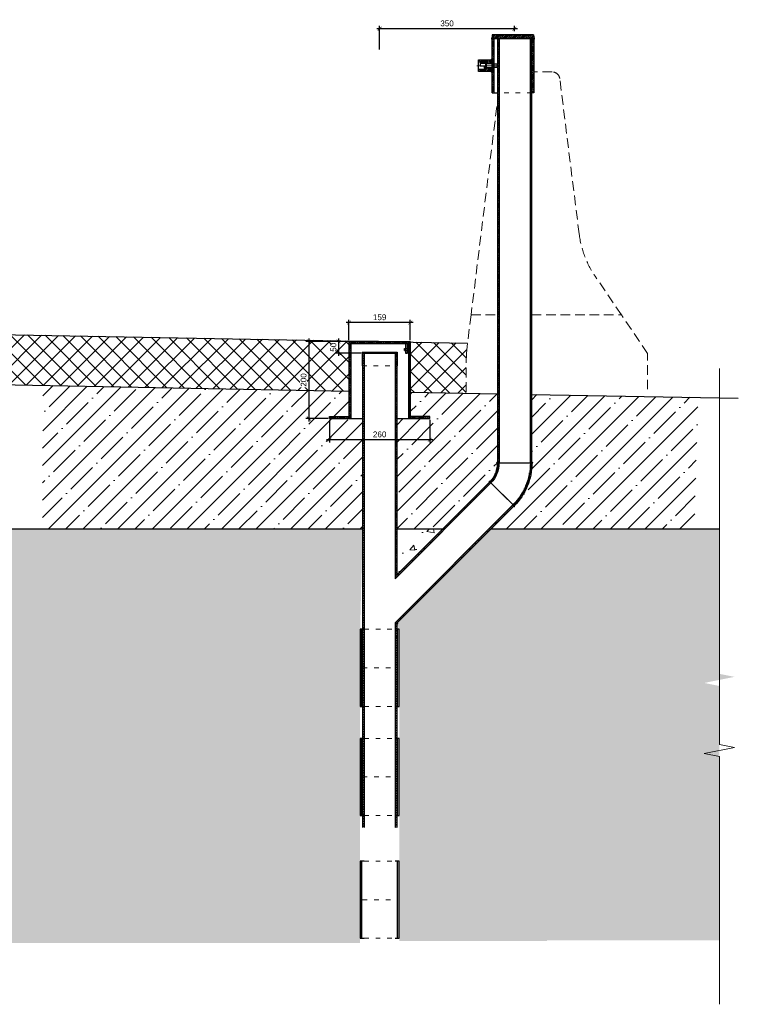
# Model space of a CAD drawing. Header units: millimetres. Extents: x 1034 to 6940, y -949 to 1982.
# Tile 3 of 5: x 3669 to 5532, y -949 to 1605. Entities that reach past the tile are written whole.
import ezdxf

# ---------------------------------------------------------------- set-up
doc = ezdxf.new("R2010")
doc.units = ezdxf.units.MM
for name, pattern in [('( Hidden )', [0.375, 0.25, -0.125]), ('ACAD_ISO03W100', [30, 12, -18]), ('CENTERX2', [101.6, 63.5, -12.7, 12.7, -12.7])]:
    doc.linetypes.add(name, pattern=pattern)
for name, color, linetype, lineweight in [('выданая позиция', 151, '( Hidden )', 20), ('ГТО-2_Металлические_конструкции', 1, 'Continuous', 30), ('ГТО_Бетон основной', 4, 'Continuous', 50), ('ГТО_Металлические_конструкции', 1, 'Continuous', 30), ('ГТО_Оси', 1, 'CENTERX2', 15), ('ГТО_Размеры', 7, 'Continuous', 15), ('ГТО_Текст', 7, 'Continuous', 30), ('ГТО_Штриховка', 7, 'Continuous', 15), ('ПВЗ$0$сварка', 142, 'Continuous', 20)]:
    doc.layers.add(name, color=color, linetype=linetype, lineweight=lineweight)
doc.layers.add('ГП_Штриховки', color=7, linetype='Continuous')
doc.layers.add('камень', color=7, linetype='Continuous')
doc.styles.add('Рогун1', font='arial.ttf')
doc.dimstyles.new('100 мм', dxfattribs={"dimscale": 100, "dimtxt": 3.5, "dimasz": 2, "dimexe": 1, "dimexo": 1, "dimgap": 1.2, "dimtad": 1, "dimdec": 0, "dimlfac": 0.1, "dimrnd": 0.0001, "dimtxsty": 'Рогун1', "dimblk": 'ARCHTICK', "dimcen": 2.5, "dimdle": 1, "dimaunit": 1, "dimadec": 1, "dimazin": 0, "dimtfac": 1, "dimtdec": 0, "dimtmove": 1, "dimatfit": 3, "dimldrblk": 'ARCHTICK', "dimfxl": 1, "dimtfill": 1, "dimarcsym": 0})

# ---------------------------------------------------------------- blocks, each defined once
blk = doc.blocks.new('_ArchTick')
at = {"color": 0, "linetype": 'ByBlock', "lineweight": 25, "const_width": 0.15}
blk.add_lwpolyline([(-0.5, -0.5), (0.5, 0.5)], dxfattribs=at)
blk = doc.blocks.new('*D39')
at = {"layer": 'DEFPOINTS', "color": 0, "lineweight": 30, "transparency": 16777216}
for p in [(4602.4, 1581.2), (4952.1, 1571.6), (4602.4, 1523.9)]:
    blk.add_point(p, dxfattribs=at)
at = {"layer": 'ГТО_Размеры', "color": 0, "lineweight": -2, "transparency": 16777216}
for p, q in [((4602.4, 1527.1), (4602.4, 1588.7)), ((4952.1, 1574.8), (4952.1, 1588.7)), ((4959.6, 1581.2), (4594.9, 1581.2))]:
    blk.add_line(p, q, dxfattribs=at)
at = {"layer": 'ГТО_Размеры', "color": 0, "lineweight": -2, "transparency": 16777216, "xscale": 10, "yscale": 10, "zscale": 10, "rotation": 180}
blk.add_blockref('_ArchTick', (4602.4, 1581.2), dxfattribs=at)
at = {"layer": 'ГТО_Размеры', "color": 0, "lineweight": -2, "transparency": 16777216, "xscale": 10, "yscale": 10, "zscale": 10}
blk.add_blockref('_ArchTick', (4952.1, 1581.2), dxfattribs=at)
at = {"layer": 'ГТО_Размеры', "color": 0, "transparency": 16777216, "insert": (4777.2, 1594.9), "char_height": 15, "attachment_point": 5, "style": 'Рогун1'}
blk.add_mtext('350', dxfattribs=at)
blk = doc.blocks.new('1')
at = {"layer": 'ГТО_Штриховка'}
h = blk.add_hatch(dxfattribs=at)
h.set_pattern_fill('ANSI31', color=256, angle=90)
h.paths.add_polyline_path([(35, 15), (0, 15), (0, 6), (15, 6), (15, 10), (35, 10)])
h.paths.add_polyline_path([(15, 6), (0, 6), (0, 4.5), (15, 4.5)])
h.paths.add_polyline_path([(15, -4.5), (0, -4.5), (0, -6), (15, -6)])
h.paths.add_polyline_path([(35, -10), (15, -10), (15, -6), (0, -6), (0, -15), (35, -15)])
at = {"layer": 'ГТО-2_Металлические_конструкции', "color": 0}
for points in [[(0, -15), (35, -15), (35, 15), (0, 15)], [(0, 4.5), (15, 4.5), (15, -4.5), (0, -4.5)], [(15, -10), (35, -10), (35, 10), (15, 10)]]:
    blk.add_lwpolyline(points, close=True, dxfattribs=at)
at = {"layer": 'ГТО_Металлические_конструкции', "color": 0, "lineweight": 9}
blk.add_lwpolyline([(0, -6), (15, -6), (15, 6), (0, 6)], close=True, dxfattribs=at)
at = {"layer": 'ГТО_Оси', "color": 0, "ltscale": 5}
blk.add_lwpolyline([(-5, 0), (40, 0)], dxfattribs=at)
blk = doc.blocks.new('отвод')
at = {"layer": 'камень', "transparency": 33554687}
h = blk.add_hatch(dxfattribs=at)
h.set_pattern_fill('ANSI31', color=256)
h.paths.add_polyline_path([(59929.5, 19478.9), (59926.6, 19481.8, 0.198534), (59880.3, 19369.9), (59884.3, 19369.9, -0.199479)])
h.paths.add_polyline_path([(59965.2, 19369.9), (59969.2, 19369.9, -0.209937), (59990.4, 19418.1), (59987.6, 19420.9, 0.209308)])
at = {"layer": 'ГТО-2_Металлические_конструкции', "color": 7}
for p, q in [((59990.4, 19418.1), (59926.6, 19481.8)), ((59990.4, 19418.1), (59987.6, 19420.9)), ((59880.3, 19369.9), (59968, 19369.9)), ((59880.3, 19369.9), (59924.8, 19369.9)), ((59969.2, 19369.9), (59924.8, 19369.9))]:
    blk.add_line(p, q, dxfattribs=at)
for centre, radius, start, end in [((60038.8, 19369.9), 158.4, 135.0834, 180), ((60038, 19370), 153.7, 134.9316, 180.0566), ((60034.7, 19369.8), 69.5, 132.6779, 179.9652), ((60034.7, 19369.8), 65.5, 132.5381, 179.9634)]:
    blk.add_arc(centre, radius, start, end, dxfattribs=at)
blk = doc.blocks.new('*D45')
at = {"layer": 'DEFPOINTS', "color": 0, "lineweight": 30, "transparency": 16777216}
for p in [(4472.4, 570), (4732.4, 570), (4472.4, 515.3)]:
    blk.add_point(p, dxfattribs=at)
at = {"layer": 'ГТО_Размеры', "color": 0, "lineweight": -2, "transparency": 16777216}
for p, q in [((4472.4, 566.8), (4472.4, 507.8)), ((4732.4, 566.8), (4732.4, 507.8)), ((4739.9, 515.3), (4464.9, 515.3))]:
    blk.add_line(p, q, dxfattribs=at)
at = {"layer": 'ГТО_Размеры', "color": 0, "lineweight": -2, "transparency": 16777216, "xscale": 10, "yscale": 10, "zscale": 10, "rotation": 180}
blk.add_blockref('_ArchTick', (4472.4, 515.3), dxfattribs=at)
at = {"layer": 'ГТО_Размеры', "color": 0, "lineweight": -2, "transparency": 16777216, "xscale": 10, "yscale": 10, "zscale": 10}
blk.add_blockref('_ArchTick', (4732.4, 515.3), dxfattribs=at)
at = {"layer": 'ГТО_Размеры', "color": 0, "transparency": 16777216, "insert": (4602.4, 529), "char_height": 15, "width": 21.733, "attachment_point": 5, "style": 'Рогун1', "bg_fill": 3, "box_fill_scale": 1.1, "bg_fill_color": 256, "bg_fill_true_color": 13158600, "bg_fill_transparency": 0}
blk.add_mtext('260', dxfattribs=at)
blk = doc.blocks.new('*D46')
at = {"layer": 'DEFPOINTS', "color": 0, "lineweight": 30, "transparency": 16777216}
for p in [(4522.9, 770), (4418.9, 570), (4472.4, 570)]:
    blk.add_point(p, dxfattribs=at)
at = {"layer": 'ГТО_Размеры', "color": 0, "lineweight": -2, "transparency": 16777216}
for p, q in [((4519.7, 770), (4411.4, 770)), ((4418.9, 777.5), (4418.9, 562.5)), ((4469.2, 570), (4411.4, 570))]:
    blk.add_line(p, q, dxfattribs=at)
at = {"layer": 'ГТО_Размеры', "color": 0, "lineweight": -2, "transparency": 16777216, "xscale": 10, "yscale": 10, "zscale": 10}
for p, rotation in [((4418.9, 770), 90), ((4418.9, 570), 270)]:
    blk.add_blockref('_ArchTick', p, dxfattribs=dict(at, rotation=rotation))
at = {"layer": 'ГТО_Размеры', "color": 0, "transparency": 16777216, "insert": (4405.2, 670.1), "char_height": 15, "attachment_point": 5, "rotation": 90, "style": 'Рогун1', "bg_fill": 3, "box_fill_scale": 1.1, "bg_fill_color": 256, "bg_fill_true_color": 13158600, "bg_fill_transparency": 0}
blk.add_mtext('200', dxfattribs=at)
blk = doc.blocks.new('*D47')
at = {"layer": 'DEFPOINTS', "color": 0, "lineweight": 30, "transparency": 16777216}
for p in [(4522.9, 819), (4522.9, 770), (4681.9, 770)]:
    blk.add_point(p, dxfattribs=at)
at = {"layer": 'ГТО_Размеры', "color": 0, "lineweight": -2, "transparency": 16777216}
for p, q in [((4689.4, 819), (4515.4, 819)), ((4522.9, 773.2), (4522.9, 826.5)), ((4681.9, 773.2), (4681.9, 826.5))]:
    blk.add_line(p, q, dxfattribs=at)
at = {"layer": 'ГТО_Размеры', "color": 0, "lineweight": -2, "transparency": 16777216, "xscale": 10, "yscale": 10, "zscale": 10, "rotation": 180}
blk.add_blockref('_ArchTick', (4522.9, 819), dxfattribs=at)
at = {"layer": 'ГТО_Размеры', "color": 0, "lineweight": -2, "transparency": 16777216, "xscale": 10, "yscale": 10, "zscale": 10}
blk.add_blockref('_ArchTick', (4681.9, 819), dxfattribs=at)
at = {"layer": 'ГТО_Размеры', "color": 0, "transparency": 16777216, "insert": (4602.4, 832.7), "char_height": 15, "attachment_point": 5, "style": 'Рогун1', "bg_fill": 3, "box_fill_scale": 1.1, "bg_fill_color": 256, "bg_fill_true_color": 13158600, "bg_fill_transparency": 0}
blk.add_mtext('159', dxfattribs=at)
blk = doc.blocks.new('ПВЗ$0$PSK_Svarka')
blk.add_solid([(0, 0), (-0.707107, 0.707107), (0.707107, 0.707107)])
blk = doc.blocks.new('*D44')
at = {"layer": 'DEFPOINTS', "color": 0, "lineweight": 30, "transparency": 16777216}
for p in [(4602.4, 770), (4558.1, 740.1)]:
    blk.add_point(p, dxfattribs=at)
at = {"layer": 'ГТО_Размеры', "color": 0, "lineweight": -2, "transparency": 16777216}
for p, q in [((4599.2, 770), (4488.6, 770)), ((4496.1, 777.5), (4496.1, 732.6)), ((4554.9, 740.1), (4488.6, 740.1))]:
    blk.add_line(p, q, dxfattribs=at)
at = {"layer": 'ГТО_Размеры', "color": 0, "transparency": 16777216, "insert": (4482.5, 755.1), "char_height": 15, "width": 9.884, "attachment_point": 5, "rotation": 90, "style": 'Рогун1', "bg_fill": 3, "box_fill_scale": 1.1, "bg_fill_color": 256, "bg_fill_true_color": 13158600, "bg_fill_transparency": 0}
blk.add_mtext('50', dxfattribs=at)
at = {"layer": 'DEFPOINTS', "color": 0, "lineweight": 30, "transparency": 16777216}
blk.add_point((4496.1, 740.1), dxfattribs=at)
at = {"layer": 'ГТО_Размеры', "color": 0, "lineweight": -2, "transparency": 16777216, "xscale": 10, "yscale": 10, "zscale": 10}
for p, rotation in [((4496.1, 770), 90), ((4496.1, 740.1), 270)]:
    blk.add_blockref('_ArchTick', p, dxfattribs=dict(at, rotation=rotation))

msp = doc.modelspace()

# ---------------------------------------------------------------- hatches: boundary and pattern name
at = {"layer": 'ГП_Штриховки', "lineweight": 15, "true_color": 0x000000, "transparency": 33554687}
h = msp.add_hatch(dxfattribs=at)
h.set_pattern_fill('ANSI31', color=18, angle=90)
h.set_pattern_definition([(135, (-58555.9907, -23870.88), (-2.24506403, -2.24506403), [])])
h.paths.add_polyline_path([(4996.5754444, 1555.2237323), (4992.5754444, 1555.2237323), (4992.5212217, 455.1652555), (4996.5212214, 455.1594329)])
h.paths.add_polyline_path([(4912.0754444, 1555.2237323), (4908.0754444, 1555.2237323), (4908.0212276, 455.2882566), (4912.0212273, 455.282579)])
at = {"layer": 'ГП_Штриховки', "lineweight": 15, "ltscale": 0.5, "transparency": 33554687}
h = msp.add_hatch(dxfattribs=at)
h.set_pattern_fill('ANSI31', color=256, scale=0.33, angle=90)
h.set_pattern_definition([(135, (-56446.7336, -19823.0554), (-0.74087113, -0.74087113), [])])
h.paths.add_polyline_path([(4666.5776266, 746.2922929), (4669.6474546, 746.2922929), (4669.6474546, 751.9526217), (4666.5776266, 751.9526217)])
h.paths.add_polyline_path([(4676.8867407, 751.9526217), (4673.8169127, 751.9526217), (4673.8169127, 746.2922929), (4676.8867407, 746.2922929)])
at = {"layer": 'ГП_Штриховки', "lineweight": 15, "true_color": 0x000000, "transparency": 33554687}
h = msp.add_hatch(dxfattribs=at)
h.set_pattern_fill('ANSI31', color=18, scale=1.4, angle=90)
h.paths.add_polyline_path([(4646.6367407, 38.8774526), (4642.6345453, 34.8699843), (4642.6367407, -490.2330418), (4646.6367407, -490.2330418)])
h.paths.add_polyline_path([(4562.1099748, 740.1114553), (4558.1099748, 740.1114553), (4558.1635065, -490.2330418), (4562.1635065, -490.2330418)])
h = msp.add_hatch(dxfattribs=at)
h.set_pattern_fill('ANSI31', color=18, angle=90)
h.set_pattern_definition([(135, (-57898.7336, -19782.836), (-2.24506403, -2.24506403), [])])
h.paths.add_polyline_path([(4646.6367407, 740.1114553), (4642.6367407, 740.1114553), (4642.6356567, 160.111469), (4646.6367407, 164.1178243)])
at = {"layer": 'ГП_Штриховки', "lineweight": 15, "transparency": 33554687}
h = msp.add_hatch(dxfattribs=at)
h.set_pattern_fill('ANSI35', color=256, scale=10)
h.set_pattern_definition([(45, (1956.68, -86.21), (-44.9013, 44.9013), []), (45, (2001.58, -86.21), (-44.9013, 44.9013), [79.375, -15.875, 0, -15.875])])
edge = h.paths.add_edge_path()
edge.add_line((4950.7937491, 343.4904655), (4891.7964622, 284.3601761))
edge.add_line((4891.7964622, 284.3601761), (5418.4040509, 284.3470617))
edge.add_line((5418.4040509, 284.3470617), (5427.9827037, 624.7988173))
edge.add_line((5427.9827037, 624.7988173), (4996.5191184, 632.7574296))
edge.add_line((4996.5191184, 632.7574296), (4997.3547532, 455.1582196))
edge.add_arc((4840.172011, 455.1562413), 157.1827421, -45.2691042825, 0.0007211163, ccw=False)
at = {"layer": 'ГП_Штриховки', "lineweight": 15, "true_color": 0x000000, "transparency": 33554687}
h = msp.add_hatch(dxfattribs=at)
h.set_pattern_fill('ANSI31', color=18, angle=130)
h.paths.add_polyline_path([(4891.0663237, 403.2088551), (4888.2360352, 406.0354196), (4642.635643, 160.1114553), (4642.635643, 154.4508735)])
h = msp.add_hatch(dxfattribs=at)
h.set_pattern_fill('ANSI31', color=18, angle=130)
h.paths.add_polyline_path([(4950.826157, 343.4676287), (4947.9977292, 346.2960564), (4642.6346513, 40.5306706), (4642.6345453, 34.8699843)])
at = {"layer": 'ГП_Штриховки', "lineweight": 15, "transparency": 33554687}
h = msp.add_hatch(dxfattribs=at)
h.set_pattern_fill('AR-CONC', color=256, scale=0.25)
h.set_pattern_definition([(50, (0, 0), (91.0923, -7.9695), [9.525, -104.775]), (355, (0, 0), (-17.6217, 95.5284), [7.62, -83.8203]), (100.4514, (7.59, -0.66), (73.4706, 87.5589), [8.095, -89.0451]), (46.1842, (0, 25.4), (135.5395, -21.0212), [14.2875, -157.1625]), (96.6356, (11.3, 23.65), (118.702, 123.713), [12.1425, -133.5678]), (351.1842, (0, 25.4), (118.702, 123.713), [11.43, -125.73]), (21, (12.7, 19.05), (75.8072, -51.1326), [9.525, -104.775]), (326, (12.7, 19.05), (30.901, 92.094), [7.62, -83.82]), (71.4514, (19.02, 14.79), (106.7082, 40.9614), [8.095, -89.045]), (37.5, (0, 0), (1.5443, 42.27752), [0, -82.804, 0, -85.09, 0, -84.1375]), (7.5, (0, 0), (33.40983, 50.0903), [0, -48.514, 0, -80.899, 0, -32.0675]), (327.5, (-28.32, 0), (67.7953, -2.86437), [0, -31.75, 0, -99.06, 0, -131.445]), (317.5, (-41.02, 0), (74.0646, 12.71325), [0, -41.275, 0, -65.786, 0, -93.345])])
h.paths.add_polyline_path([(5036.5455977, 284.3563873), (5036.6516078, -782.9599493), (5483.4521495, -782.9562044), (5483.3462727, -123.4542408), (5444.1048002, -115.6059463), (5522.6544774, -99.869318), (5483.3462727, -92.0076771), (5483.2839536, 284.3454772)])
h.paths.add_polyline_path([(4551.730594, -790.2849629), (4551.730594, -577.7128293), (4551.730594, -459.4699218), (4551.730594, -259.4699218), (4551.8601818, -176.2888505), (4551.8601818, 23.7111495), (4558.1367407, 284.3684057), (4891.7964622, 284.3601761), (4646.6367407, 38.8774526), (4653.1601818, 23.7111495), (4653.1601818, -176.2888505), (4653.030594, -259.4699218), (4653.030594, -459.4699218), (4653.030594, -577.7128293), (4653.030594, -784.7373035), (5036.6562398, -784.5208374), (5036.5409657, 284.3589642), (2890.9265659, 284.4132397), (2890.9929443, -715.5776315), (3108.1367325, -715.5877703), (3108.1367325, 284.4035258), (3196.6367325, 284.4013823), (3196.6367325, -715.5776315), (2878.278118, -715.5889236), (2878.223177, 284.413392), (2702.1965155, 284.413392), (2702.2971684, -790.3929956)])
h = msp.add_hatch(dxfattribs=at)
h.set_pattern_fill('AR-CONC', color=256, scale=0.17)
h.set_pattern_definition([(50, (0, 0), (154.857, -13.5482), [16.1925, -178.1175]), (355, (0, 0), (-29.957, 162.3983), [12.954, -142.4945]), (100.4514, (12.9, -1.13), (124.9, 148.85), [13.7615, -151.3767]), (46.184, (0, 43.18), (230.417, -35.736), [24.289, -267.176]), (96.6356, (19.2, 40.2), (201.794, 210.312), [20.642, -227.065]), (351.184, (0, 43.18), (201.794, 210.312), [19.431, -213.741]), (21, (21.59, 32.38), (128.8722, -86.9254), [16.1925, -178.1175]), (326, (21.59, 32.38), (52.5317, 156.56), [12.954, -142.494]), (71.4514, (32.33, 25.14), (181.404, 69.6344), [13.7615, -151.3764]), (37.5, (0, 0), (2.6253, 71.8718), [0, -140.7668, 0, -144.653, 0, -143.0337]), (7.5, (0, 0), (56.7967, 85.1535), [0, -82.4738, 0, -137.5283, 0, -54.5148]), (327.5, (-48.146, 0), (115.252, -4.8694), [0, -53.975, 0, -168.402, 0, -223.4565]), (317.5, (-69.74, 0), (125.9098, 21.6125), [0, -70.1675, 0, -111.8362, 0, -158.6865])])
h.paths.add_polyline_path([(4646.6367407, 284.3662622), (4646.6367407, 164.1178243), (4766.7266308, 284.3659298)])
at = {"layer": 'ГТО_Штриховка', "lineweight": 15}
h = msp.add_hatch(dxfattribs=at)
h.set_pattern_fill('ANSI31', color=256)
h.set_pattern_definition([(45, (4385.7467, 1555.2237), (-2.245064, 2.245064), [])])
h.paths.add_polyline_path([(4890.9801207, 1565.2237323), (5001.4859746, 1565.2237323), (5002.9859746, 1555.2237323), (4890.9801207, 1555.2237323)])
h.paths.add_polyline_path([(4894.5068797, 1565.3630995), (4890.9801207, 1565.2237323), (4890.9801207, 1555.2237323), (4892.9859746, 1555.2237323)])
at = {"layer": 'ГТО_Штриховка'}
h = msp.add_hatch(color=0, dxfattribs=at)
h.dxf.hatch_style = 1
edge = h.paths.add_edge_path()
edge.add_line((4893.2787636, 1557.0976069), (4892.9859746, 1555.2237323))
edge.add_line((4892.9859746, 1555.2237323), (4893.9768125, 1555.2237323))
edge.add_line((4893.9768125, 1555.2237323), (4893.9768125, 1553.2237323))
edge.add_arc((4893.9766303, 1555.2235289), 1.9997966, 110.4242592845, 270.0052192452, ccw=False)
at = {"layer": 'ГТО_Штриховка', "lineweight": 15}
h = msp.add_hatch(dxfattribs=at)
h.set_pattern_fill('ANSI31', color=256)
h.set_pattern_definition([(45, (-59342.6107, -18727.1436), (-2.24506403, 2.24506403), [])])
h.paths.add_polyline_path([(4996.9859746, 1555.2237323), (5001.9859746, 1555.2237323), (5001.9859746, 1415.2237323), (4996.9859746, 1415.2237323)])
h.paths.add_polyline_path([(4893.9859746, 1555.2237323), (4898.9859746, 1555.2237323), (4898.9859746, 1492.2237323), (4894.0081949, 1492.2237323)])
h.paths.add_polyline_path([(4894.0081949, 1478.2237323), (4898.9859746, 1478.2237323), (4898.9859746, 1415.2237323), (4893.9859746, 1415.2237323)])
at = {"layer": 'ГТО_Штриховка'}
h = msp.add_hatch(color=0, dxfattribs=at)
h.dxf.hatch_style = 1
edge = h.paths.add_edge_path()
edge.add_line((5002.3814297, 1557.2190703), (5002.680226, 1555.2270952))
edge.add_line((5002.680226, 1555.2270952), (5002.1800268, 1555.2237323))
edge.add_line((5002.1800268, 1555.2237323), (5002.1800268, 1553.2237323))
edge.add_arc((5002.1772689, 1555.2266166), 2.0028863, 270.0788952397, 444.1494895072)
h = msp.add_hatch(color=0, dxfattribs=at)
h.dxf.hatch_style = 1
h.paths.add_polyline_path([(4894.0081949, 1503.2237323), (4894.0081949, 1500.2237323), (4891.0081949, 1500.2237323, -0.4142135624)])
h = msp.add_hatch(color=0, dxfattribs=at)
h.dxf.hatch_style = 1
h.paths.add_polyline_path([(4894.0081949, 1467.2237323), (4894.0081949, 1470.2237323), (4891.0081949, 1470.2237323, 0.4142135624)])
h = msp.add_hatch(color=0, dxfattribs=at)
h.dxf.hatch_style = 1
edge = h.paths.add_edge_path()
edge.add_line((4907.9877973, 457.2823311), (4908.0547562, 455.2894505))
edge.add_line((4908.0547562, 455.2894505), (4907.1887272, 455.2882152))
edge.add_line((4907.1887272, 455.2882152), (4907.2241655, 453.2885292))
edge.add_arc((4907.4038856, 455.3240717), 2.0434609, 73.396529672, 264.9543816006, ccw=False)
h = msp.add_hatch(color=0, dxfattribs=at)
h.dxf.hatch_style = 1
edge = h.paths.add_edge_path()
edge.add_line((4996.5211983, 457.1135255), (4996.5212214, 455.1594329))
edge.add_line((4996.5212214, 455.1594329), (4997.3547532, 455.1582196))
edge.add_line((4997.3547532, 455.1582196), (4997.3393408, 453.1668969))
edge.add_arc((4997.1975906, 455.1956273), 2.0336765, 273.996839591, 469.4264061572)
h = msp.add_hatch(color=0, dxfattribs=at)
h.dxf.hatch_style = 1
edge = h.paths.add_edge_path()
edge.add_line((4889.4716246, 407.6417552), (4888.0841977, 406.2095879))
edge.add_line((4888.0841977, 406.2095879), (4888.2192267, 406.0747452))
edge.add_line((4888.2192267, 406.0747452), (4886.8050131, 404.6605316))
edge.add_arc((4888.2233118, 406.0751198), 2.0031553, 51.4517689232, 224.9249541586, ccw=False)
h = msp.add_hatch(color=0, dxfattribs=at)
h.dxf.hatch_style = 1
edge = h.paths.add_edge_path()
edge.add_line((4949.4032944, 342.0646405), (4950.7907213, 343.4968078))
edge.add_line((4950.7907213, 343.4968078), (4950.9415062, 343.3477449))
edge.add_line((4950.9415062, 343.3477449), (4952.3557197, 344.7619585))
edge.add_arc((4950.8090669, 343.4904018), 2.0022466, 225.4044672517, 399.4248027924, ccw=False)
h = msp.add_hatch(color=0, dxfattribs=at)
h.dxf.hatch_style = 1
edge = h.paths.add_edge_path()
edge.add_line((4648.7882816, 166.2694051), (4646.6669613, 164.1480847))
edge.add_line((4646.6669613, 164.1480847), (4646.6669613, 167.1480847))
edge.add_arc((4646.6669613, 164.1480847), 3, 404.9999999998, 449.9999999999, ccw=False)
h = msp.add_hatch(color=0, dxfattribs=at)
h.dxf.hatch_style = 1
edge = h.paths.add_edge_path()
edge.add_line((4646.6339617, 35.8747268), (4646.6340185, 38.8747268))
edge.add_line((4646.6340185, 38.8747268), (4648.7539418, 40.9974432))
edge.add_arc((4646.6340185, 38.8747268), 3, 269.9989165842, 405.0377192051, ccw=False)
at = {"layer": 'камень', "lineweight": 15, "transparency": 33554687}
h = msp.add_hatch(dxfattribs=at)
h.set_pattern_fill('ANSI31', color=256, angle=90)
h.set_pattern_definition([(135, (-56831.6987, -20236.559), (-2.24506403, -2.24506403), [])])
h.paths.add_polyline_path([(4602.3867407, 770.0274448), (4527.8867407, 770.0274448), (4527.8867407, 765.0274448), (4602.3867407, 765.0274448)])
h.paths.add_polyline_path([(4676.8867407, 770.0274448), (4602.3867407, 770.0274448), (4602.3867407, 765.0274448), (4676.8867407, 765.0274448)])
h.paths.add_polyline_path([(4732.3867407, 575.0274448), (4681.8867407, 575.0274448), (4681.8867407, 570.0274448), (4732.3867407, 570.0274448)])
h.paths.add_polyline_path([(4522.8867407, 575.0275328), (4472.3854614, 575.0275328), (4472.3854614, 570.0274448), (4522.8867407, 570.0274448)])
h = msp.add_hatch(dxfattribs=at)
h.set_pattern_fill('ANSI31', color=256)
h.set_pattern_definition([(45, (-56831.6987, -20236.559), (-2.24506403, 2.24506403), [])])
h.paths.add_polyline_path([(4527.8867407, 770.0274448), (4522.8867407, 770.0274448), (4522.8867407, 570.0274448), (4527.8867407, 570.0274448)])
h.paths.add_polyline_path([(4676.8867407, 570.0274448), (4681.8867407, 570.0274448), (4681.8867407, 770.0274448), (4676.8867407, 770.0274448)])

# ---------------------------------------------------------------- linework, layer by layer
at = {"lineweight": 15, "ltscale": 5}
msp.add_lwpolyline([(5483.3462727, -949.0791045), (5483.3462727, -306.4012063), (5444.0380681, -298.5395654), (5522.6544774, -282.8162836), (5483.3462727, -274.9546426), (5483.3462727, 699.9550822)], dxfattribs=at)
at = {"layer": 'выданая позиция', "color": 18, "linetype": '( Hidden )', "lineweight": 15, "ltscale": 100, "true_color": 0x000000}
for p, q in [((4839.5166673, 839.2245231), (4908.0401522, 839.2245231)), ((4996.516668, 839.2245231), (5229.1879001, 839.2245231))]:
    msp.add_line(p, q, dxfattribs=at)
msp.add_lwpolyline([(5229.1879001, 839.2245231), (5229.1215793, 839.3220538), (5229.1215793, 839.3220538), (5161.0552584, 939.4195845, -0.1187590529), (5119.7174148, 1048.9884062), (5069.3778133, 1451.7052178, 0.3782424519), (5049.5322558, 1469.2245231), (5001.9859746, 1469.2245231)], format="xyb", dxfattribs=at)
for points in [[(4906.0822225, 1379.1451376), (4839.5166673, 839.2245231)], [(4839.5166673, 839.2245231), (4827.1879001, 739.2245231), (4826.9148533, 635.885885)], [(5297.1877071, 645.9468834), (5297.1879001, 739.2245231), (5229.1879001, 839.2245231)]]:
    msp.add_lwpolyline(points, dxfattribs=at)
at = {"layer": 'ГТО-2_Металлические_конструкции', "color": 0}
for p, q in [((4894.4859746, 1565.2237323), (4892.9859746, 1555.2237323)), ((5001.4859746, 1565.2237323), (4894.4859746, 1565.2237323)), ((5001.4859746, 1565.2237323), (5002.9859746, 1555.2237323)), ((5002.9859746, 1555.2237323), (4892.9859746, 1555.2237323)), ((4893.9859746, 1415.2237323), (4893.9859746, 1555.2237323)), ((4898.9859746, 1415.2237323), (4898.9859746, 1555.2237323)), ((4908.0754444, 1555.2237323), (4908.0212276, 455.2882566)), ((4912.0754444, 1555.2237323), (4912.0212273, 455.282579)), ((4992.5754444, 1555.2237323), (4992.5212217, 455.1652555)), ((4996.5081949, 1555.2237323), (4996.5212214, 455.1594329)), ((4996.9859746, 1415.2237323), (4996.9859746, 1555.2237323)), ((5001.9859746, 1555.2237323), (5001.9859746, 1415.2237323)), ((4894.0081949, 1492.2237323), (4898.9859746, 1492.2237323)), ((4896.5081949, 1491.2237323), (4896.5081949, 1479.2237323)), ((4894.0081949, 1478.2237323), (4898.9859746, 1478.2237323)), ((4893.9859746, 1415.2237323), (4908.0651808, 1415.2230876)), ((5001.9859746, 1415.2237323), (4996.9859746, 1415.2237323)), ((4522.8867407, 770.0274448), (4522.8867407, 570.0274448)), ((4522.8867407, 770.0274448), (4681.8867407, 770.0274448)), ((4527.8867407, 770.0274448), (4527.8867407, 570.0274448)), ((4676.8867407, 770.0274448), (4676.8867407, 570.0274448)), ((4681.8867407, 770.0274448), (4681.8867407, 570.0274448)), ((4527.8867407, 765.0274448), (4676.8867407, 765.0274448)), ((4556.8867407, 742.1114553), (4647.8867407, 742.1114553)), ((4556.8867407, 742.1114553), (4556.8867407, 707.1114553)), ((4647.8867407, 742.1114553), (4647.8867407, 707.1114553)), ((4666.5776266, 746.2922929), (4666.5776266, 751.9526217)), ((4666.5776266, 751.9526217), (4676.8867407, 751.9526217)), ((4666.5776266, 746.2922929), (4676.8867407, 746.2922929)), ((4557.9367407, 740.1114553), (4646.8367407, 740.1114553)), ((4557.9367407, 740.1114553), (4557.9367407, 707.1114553)), ((4558.1367407, 740.1114553), (4558.1367407, -490.2330418)), ((4562.1367407, 740.1114553), (4562.1367407, -490.2330418)), ((4642.635643, 740.1114553), (4642.635643, 154.4508735)), ((4646.6367407, 740.1114553), (4646.6367407, 164.1178243)), ((4646.8367407, 740.1114553), (4646.8367407, 707.1114553)), ((4669.1792239, 740.5636638), (4674.2542461, 740.5636638)), ((4669.1792239, 740.5636638), (4669.1792239, 740.1065571)), ((4669.1792239, 740.1065571), (4674.2542461, 740.1065571)), ((4674.2542461, 740.5636638), (4674.2542461, 740.1065571)), ((4556.8867407, 707.1114553), (4557.9367407, 707.1114553)), ((4646.8367407, 707.1114553), (4647.8867407, 707.1114553)), ((4472.3854614, 570.0275328), (4472.3854614, 575.0275328)), ((4472.3854614, 575.0275328), (4522.8867407, 575.0275328)), ((4472.3867407, 570.0274448), (4527.8867407, 570.0274448)), ((4676.8867407, 570.0274448), (4732.3867407, 570.0274448)), ((4732.3867407, 575.0274448), (4681.8867407, 575.0274448)), ((4732.3867407, 570.0274448), (4732.3867407, 575.0274448)), ((4888.2360352, 406.0354196), (4642.635643, 160.1114553)), ((4891.0663237, 403.2088551), (4642.635643, 154.4508735)), ((4950.8261496, 343.467636), (4642.6345453, 34.8699843)), ((4947.9977292, 346.2960564), (4642.6346513, 40.5306706)), ((4642.6346513, 40.5306706), (4642.6346513, -490.2330418)), ((4646.6367407, 38.8774526), (4646.6367407, -490.2330418)), ((4646.4542048, 2.5371128), (4646.4542048, 8.1976947))]:
    msp.add_line(p, q, dxfattribs=at)
for points in [[(4878.0081949, 1491.2237323), (4863.0081949, 1491.2237323), (4863.0081949, 1485.2237323), (4873.0081949, 1485.2237323), (4873.0081949, 1479.2237323), (4878.0081949, 1479.2237323)], [(4879.0081949, 1476.2237323), (4878.0081949, 1476.2237323), (4878.0081949, 1494.2237323), (4879.0081949, 1494.2237323)], [(4896.5081949, 1479.2237323), (4879.0081949, 1479.2237323), (4879.0081949, 1491.2237323), (4896.5081949, 1491.2237323), (4898.0081949, 1489.7237323), (4898.0081949, 1489.7237323), (4898.0081949, 1480.7237323)], [(4908.0081949, 1489.2237323), (4898.0081949, 1489.2237323), (4898.0081949, 1481.2237323), (4908.0081949, 1481.2237323)]]:
    msp.add_lwpolyline(points, close=True, dxfattribs=at)
at = {"layer": 'ГТО-2_Металлические_конструкции', "color": 0, "lineweight": 9}
msp.add_lwpolyline([(4898.0081949, 1489.7237323), (4879.0081949, 1489.7237323), (4879.0081949, 1480.7237323), (4898.0081949, 1480.7237323)], close=True, dxfattribs=at)
at = {"layer": 'ГТО_Бетон основной', "color": 18, "lineweight": 30, "true_color": 0x000000}
for p, q in [((3292.3867325, 664.191204), (4522.8867407, 641.2707196)), ((4681.8867407, 638.5431476), (4908.0300546, 634.368886)), ((4996.5191184, 632.7574296), (5532.3435346, 622.8738173)), ((3196.6367319, 284.4013823), (4558.1367407, 284.3686543)), ((4646.6367407, 284.3662622), (4766.7266308, 284.3659298)), ((4891.7964622, 284.3601761), (5036.5888956, 284.3563862)), ((5036.5888956, 284.3563862), (5483.3891197, 284.3454746))]:
    msp.add_line(p, q, dxfattribs=at)
at = {"layer": 'ГТО_Оси', "color": 0, "ltscale": 5}
msp.add_lwpolyline([(4910.4732992, 1485.2237323), (4889.0081949, 1485.2237323)], dxfattribs=at)
at = {"layer": 'ГТО_Текст', "linetype": 'ACAD_ISO03W100', "lineweight": 15}
for p, q in [((4996.9859746, 1415.2237323), (4893.9859746, 1415.2237323)), ((4556.8867407, 707.1114553), (4647.8867407, 707.1114553)), ((4562.2663285, 23.7111495), (4642.7663285, 23.7111495)), ((4562.2663285, -176.2888505), (4642.7663285, -176.2888505)), ((4562.1367407, -259.4699218), (4642.6367407, -259.4699218)), ((4558.1367407, -359.4699218), (4646.6367407, -359.4699218)), ((4562.1367407, -459.4699218), (4642.6367407, -459.4699218)), ((4562.1367407, -577.7128293), (4642.6367407, -577.7128293)), ((4558.1367407, -677.7128293), (4646.6367407, -677.7128293)), ((4562.1367407, -777.7128293), (4642.6367407, -777.7128293))]:
    msp.add_line(p, q, dxfattribs=at)
at = {"layer": 'ГТО_Текст', "lineweight": 30}
for points in [[(4562.2663285, 23.7111495), (4551.8601818, 23.7111495), (4551.8601818, -176.2888505), (4562.2663285, -176.2888505)], [(4562.1367407, 23.7111495), (4555.730594, 23.7111495), (4555.730594, -176.2888505), (4562.1367407, -176.2888505)], [(4642.6367407, -176.2888505), (4649.030594, -176.2888505), (4649.030594, 23.7111495), (4642.6367407, 23.7111495)], [(4642.7663285, -176.2888505), (4653.1601818, -176.2888505), (4653.1601818, 23.7111495), (4642.7663285, 23.7111495)], [(4562.1367407, -259.4699218), (4551.730594, -259.4699218), (4551.730594, -459.4699218), (4562.1367407, -459.4699218)], [(4562.1367407, -259.4699218), (4555.730594, -259.4699218), (4555.730594, -459.4699218), (4562.1367407, -459.4699218)], [(4642.6367407, -459.4699218), (4653.030594, -459.4699218), (4653.030594, -259.4699218), (4642.6367407, -259.4699218)], [(4642.6367407, -459.4699218), (4649.030594, -459.4699218), (4649.030594, -259.4699218), (4642.6367407, -259.4699218)], [(4562.1367407, -577.7128293), (4551.730594, -577.7128293), (4551.730594, -777.7128293), (4562.1367407, -777.7128293)], [(4562.1367407, -577.7128293), (4555.730594, -577.7128293), (4555.730594, -777.7128293), (4562.1367407, -777.7128293)], [(4642.6367407, -777.7128293), (4653.030594, -777.7128293), (4653.030594, -577.7128293), (4642.6367407, -577.7128293)], [(4642.6367407, -777.7128293), (4649.030594, -777.7128293), (4649.030594, -577.7128293), (4642.6367407, -577.7128293)]]:
    msp.add_lwpolyline(points, dxfattribs=at)
at = {"layer": 'ГТО_Текст', "linetype": 'ACAD_ISO03W100', "lineweight": 15}
msp.add_lwpolyline([(4558.2663285, -76.2888505), (4646.7663285, -76.2888505)], dxfattribs=at)
at = {"layer": 'ГТО_Штриховка', "color": 0}
msp.add_lwpolyline([(4894.0081949, 1504.6858081), (4894.0081949, 1500.2237323), (4888.5277966, 1500.2237323)], dxfattribs=at)
for centre, radius, start, end in [((4893.9859746, 1555.2237323), 2.0028863, 110.676794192, 269.9211047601), ((5002.1249784, 1555.2815337), 2.0585376, 271.5323585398, 74.3596250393), ((4894.0081949, 1500.2237323), 3, 90, 180), ((4894.0081949, 1470.2237323), 3, 180, 270), ((4907.3791031, 455.2920436), 2.0092377, 97.8663117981, 265.6434725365), ((4997.21127, 455.1697769), 2.0092377, 274.3565274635, 82.1336882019), ((4888.2300323, 406.0672638), 2.0051371, 51.7418464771, 226.4503195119), ((4950.7937491, 343.4904655), 2.0051371, 231.7418464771, 39.3889262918), ((4646.6340185, 38.8747268), 3, 315.0377192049, 45.0377192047)]:
    msp.add_arc(centre, radius, start, end, dxfattribs=at)

# ---------------------------------------------------------------- block references
at = {"layer": 'ГТО-2_Металлические_конструкции', "color": 0, "lineweight": 15, "xscale": -1}
msp.add_blockref('1', (4894.0081949, 1485.2237323), dxfattribs=at)
at = {"layer": 'ГТО-2_Металлические_конструкции', "color": 7, "xscale": -1, "rotation": 315}
msp.add_blockref('отвод', (33596.1513804, -55695.009912), dxfattribs=at)

# ---------------------------------------------------------------- dimensions: what is measured, and where the dimension line sits
at = {"layer": 'ГТО_Размеры'}
dim = msp.add_linear_dim(base=(4602.3867407, 1581.2191697), p1=(4952.0589346, 1571.6282826), p2=(4602.3867407, 1523.8787447), text='350', dimstyle='100 мм', override={"dimscale": 0, "dimtxt": 150, "dimasz": 100, "dimexe": 75, "dimexo": 32, "dimgap": 60, "dimdec": 6, "dimcen": 250, "dimdle": 75, "dimtfill": 0}, dxfattribs=at)
dim.commit()
dim.dimension.update_dxf_attribs({"geometry": '*D39', "text_midpoint": (4777.2228376, 1581.2191697), "dimtype": 160})

# ---------------------------------------------------------------- next in the draw order: dimensions: what is measured, and where the dimension line sits
for base, p1, p2, text, picture, middle in [((4522.8867407, 818.9998233), (4681.8867407, 770.0274448), (4522.8867407, 770.0274448), '159', '*D47', (4602.3867407, 818.9998233)), ((4472.3854614, 515.3267108), (4732.3867407, 570.0274448), (4472.3854614, 570.0275328), '260', '*D45', (4602.3867407, 515.3267108))]:
    dim = msp.add_linear_dim(base=base, p1=p1, p2=p2, text=text, dimstyle='100 мм', override={"dimscale": 0, "dimtxt": 150, "dimasz": 100, "dimexe": 75, "dimexo": 32, "dimgap": 60, "dimdec": 6, "dimcen": 250, "dimdle": 75}, dxfattribs=at)
    dim.commit()
    dim.dimension.update_dxf_attribs({"geometry": picture, "text_midpoint": middle, "dimtype": 160})

# ---------------------------------------------------------------- next in the draw order: hatches: boundary and pattern name
at = {"layer": 'ГП_Штриховки', "lineweight": 15, "transparency": 33554687}
h = msp.add_hatch(dxfattribs=at)
h.set_pattern_fill('ANSI35', color=256, scale=10)
h.set_pattern_definition([(45, (1744.374, -58.96), (-44.9013, 44.9013), []), (45, (1789.276, -58.96), (-44.9013, 44.9013), [79.375, -15.875, 0, -15.875])])
edge = h.paths.add_edge_path()
edge.add_line((4646.6367476, 570.0274448), (4646.6367407, 284.3662622))
edge.add_line((4646.6367407, 284.3662622), (4766.7266308, 284.3659298))
edge.add_line((4766.7266308, 284.3659298), (4888.0841977, 406.2095879))
edge.add_arc((4837.0844627, 455.5158088), 70.9371298, 315.9672605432, 359.8162061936)
edge.add_line((4908.0212276, 455.2882566), (4908.0300546, 634.368886))
edge.add_line((4908.0300546, 634.368886), (4681.8867407, 638.5431476))
edge.add_line((4681.8867407, 638.5431476), (4683.3867411, 576.5275333))
edge.add_line((4683.3867411, 576.5275333), (4732.3867407, 575.0274448))
edge.add_line((4732.3867407, 575.0274448), (4732.3867407, 570.0274448))
edge.add_line((4732.3867407, 570.0274448), (4646.6367476, 570.0274448))
at = {"layer": 'камень', "lineweight": 15, "transparency": 33554687}
h = msp.add_hatch(dxfattribs=at)
h.set_pattern_fill('ANSI37', color=256, scale=10)
h.set_pattern_definition([(45, (-57896.734, -19571.81), (-22.45064, 22.45064), []), (135, (-57896.734, -19571.81), (-22.45064, -22.45064), [])])
h.paths.add_polyline_path([(4522.8867407, 641.2707196), (4522.9453437, 771.4927904), (3292.3867325, 794.191204), (3292.3867325, 664.191204)])
h = msp.add_hatch(dxfattribs=at)
h.set_pattern_fill('ANSI37', color=256, scale=10)
h.set_pattern_definition([(45, (-56069.22, -19602.694), (-22.45064, 22.45064), []), (135, (-56069.22, -19602.694), (-22.45064, -22.45064), [])])
h.paths.add_polyline_path([(4681.8867407, 768.5610182), (4681.8867407, 638.5431476), (4826.9148533, 635.885885), (4827.1879001, 739.2245231), (4830.4943677, 766.0436486)])

# ---------------------------------------------------------------- next in the draw order: linework, layer by layer
at = {"layer": 'ГТО-2_Металлические_конструкции', "color": 0}
for p, q in [((4669.6474546, 765.0274448), (4669.6474546, 740.5636638)), ((4673.8169127, 765.0274448), (4673.8169127, 740.5636638))]:
    msp.add_line(p, q, dxfattribs=at)
at = {"layer": 'ГТО_Бетон основной', "color": 18, "lineweight": 30, "true_color": 0x000000}
for p, q in [((2902.2625226, 801.387286), (4830.4616144, 765.7779829)), ((4646.6367407, 570.0274448), (4676.8867407, 570.0274448))]:
    msp.add_line(p, q, dxfattribs=at)

# ---------------------------------------------------------------- next in the draw order: block references
at = {"layer": 'ПВЗ$0$сварка', "color": 0, "xscale": 3.000000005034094, "yscale": 3.000000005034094, "zscale": 3.000000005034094}
for p, rotation in [((4669.6474546, 765.0274448), 135), ((4673.8169127, 765.0274448), 224.9999999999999), ((4522.8867407, 575.0275328), 44.99999999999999), ((4681.8867407, 575.0275328), 314.9999999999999)]:
    msp.add_blockref('ПВЗ$0$PSK_Svarka', p, dxfattribs=dict(at, rotation=rotation))

# ---------------------------------------------------------------- next in the draw order: dimensions: what is measured, and where the dimension line sits
at = {"layer": 'ГТО_Размеры'}
dim = msp.add_linear_dim(base=(4496.1271358, 740.1114553), p1=(4602.3867407, 770.0274448), p2=(4558.1367407, 740.1114553), angle=90, text='50', dimstyle='100 мм', override={"dimscale": 0, "dimtxt": 150, "dimasz": 100, "dimexe": 75, "dimexo": 32, "dimgap": 60, "dimdec": 6, "dimcen": 250, "dimdle": 75}, dxfattribs=at)
dim.commit()
dim.dimension.update_dxf_attribs({"geometry": '*D44', "text_midpoint": (4496.1271358, 755.06945), "dimtype": 160})

# ---------------------------------------------------------------- next in the draw order: dimensions: what is measured, and where the dimension line sits
dim = msp.add_linear_dim(base=(4418.8745585, 570.0275328), p1=(4522.9453437, 770.0274448), p2=(4472.3854614, 570.0275328), angle=90, text='200', dimstyle='100 мм', override={"dimscale": 0, "dimtxt": 150, "dimasz": 100, "dimexe": 75, "dimexo": 32, "dimgap": 60, "dimdec": 6, "dimcen": 250, "dimdle": 75}, dxfattribs=at)
dim.commit()
dim.dimension.update_dxf_attribs({"geometry": '*D46', "text_midpoint": (4418.8745585, 670.0797973), "dimtype": 160})

# ---------------------------------------------------------------- next in the draw order: hatches: boundary and pattern name
at = {"layer": 'ГП_Штриховки', "lineweight": 15, "transparency": 33554687}
h = msp.add_hatch(dxfattribs=at)
h.set_pattern_fill('ANSI35', color=256, scale=10)
h.set_pattern_definition([(45, (1242.35, -241.41), (-44.9013, 44.9013), []), (45, (1287.25, -241.41), (-44.9013, 44.9013), [79.375, -15.875, 0, -15.875])])
h.paths.add_polyline_path([(3728.902998, 656.0602295), (3728.1540365, 284.3817929), (4558.1367407, 284.3686543), (4558.1367407, 570.0274448), (4472.3867407, 570.0274448), (4472.3854614, 575.0275328), (4522.8867407, 575.0275328), (4522.8867407, 641.2707196)])

# ---------------------------------------------------------------- next in the draw order: linework, layer by layer
at = {"layer": 'ГТО_Бетон основной', "color": 18, "lineweight": 30, "true_color": 0x000000}
msp.add_line((4527.8867407, 570.0274448), (4558.1367407, 570.0274448), dxfattribs=at)

doc.saveas('drawing.dxf')
